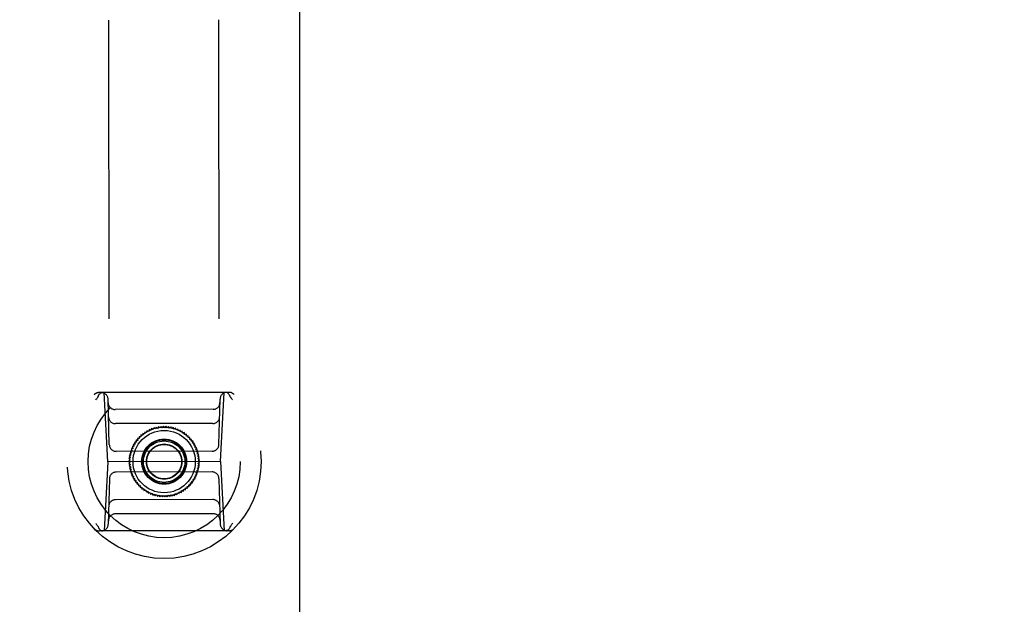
# Model space of a CAD drawing. Header units: inches. Extents: x 0 to 309, y 0 to 200.
# Tile 28 of 109: x 107.26 to 112.86, y 72.57 to 75.9. Entities that reach past the tile are written whole.
import ezdxf

# ---------------------------------------------------------------- set-up
doc = ezdxf.new("R2010")
doc.units = ezdxf.units.IN
doc.header["$LTSCALE"] = 17
doc.header["$MEASUREMENT"] = 0
doc.linetypes.add('HIDDEN', pattern=[0.2, 0.1, -0.1])
doc.linetypes.add('PHANTOM', pattern=[0.8, 0.45, -0.05, 0.1, -0.05, 0.1, -0.05])
doc.layers.get('0').update_dxf_attribs({"linetype": 'CONTINUOUS'})
for name, color, linetype in [('02___PRT_ALL_AXES', 7, 'CONTINUOUS'), ('AVAILABLE_DOOR_SPACE', 7, 'CONTINUOUS'), ('DEFAULT_2', 8, 'HIDDEN'), ('DIMENSIONS', 7, 'CONTINUOUS')]:
    doc.layers.add(name, color=color, linetype=linetype)
doc.styles.get("Standard").update_dxf_attribs({"font": 'txt', "width": 0.8})
doc.dimstyles.new('DIMSTYLE_3', dxfattribs={"dimtxt": 1.418182, "dimasz": 1.818182, "dimexe": 0.09, "dimexo": 0.07, "dimgap": 0.039, "dimtad": 0, "dimtih": 1, "dimtoh": 1, "dimzin": 4, "dimdsep": 46, "dimtxsty": 'Standard', "dimblk": '_FILLED', "dimblk1": '_FILLED', "dimblk2": '_FILLED', "dimcen": 0.09, "dimadec": 0, "dimazin": 0, "dimtfac": 1, "dimtofl": 0, "dimtmove": 0, "dimatfit": 3, "dimldrblk": '_FILLED', "dimfxl": 0, "dimtolj": 1, "dimtzin": 4, "dimarcsym": 0})

# ---------------------------------------------------------------- blocks, each defined once
blk = doc.blocks.new('_FILLED')
at = {"color": 0, "linetype": 'ByBlock'}
blk.add_solid([(0, 0), (-1, 0.2), (-1, -0.2)], dxfattribs=at)
blk = doc.blocks.new('*D11')
at = {"layer": 'DIMENSIONS', "color": 2, "linetype": 'Continuous'}
for p, q in [((108.8559, 125.0362), (117.0292, 125.0362)), ((132.2934, 125.0362), (124.1201, 125.0362))]:
    blk.add_line(p, q, dxfattribs=at)
at = {"layer": 'DIMENSIONS', "color": 2, "linetype": 'Continuous', "xscale": 1.8181818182, "yscale": 1.8181818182, "zscale": 1.8181818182, "rotation": 180}
blk.add_blockref('_FILLED', (108.8559, 125.0362), dxfattribs=at)
at = {"layer": 'DIMENSIONS', "color": 2, "linetype": 'Continuous', "xscale": 1.8181818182, "yscale": 1.8181818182, "zscale": 1.8181818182}
blk.add_blockref('_FILLED', (132.2934, 125.0362), dxfattribs=at)
at = {"layer": 'DIMENSIONS', "color": 2, "linetype": 'Continuous', "insert": (120.5747, 125.7453), "char_height": 1.41818, "width": 5.672727, "attachment_point": 2, "line_spacing_factor": 0.9}
blk.add_mtext('23.44', dxfattribs=at)
blk = doc.blocks.new('*D13')
at = {"layer": 'DIMENSIONS', "color": 2, "linetype": 'Continuous'}
for p, q in [((105.2309, 122.9841), (101.5945, 122.9841)), ((108.8559, 122.9841), (112.3707, 122.9841))]:
    blk.add_line(p, q, dxfattribs=at)
at = {"layer": 'DIMENSIONS', "color": 2, "linetype": 'Continuous', "xscale": 1.8181818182, "yscale": 1.8181818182, "zscale": 1.8181818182}
blk.add_blockref('_FILLED', (105.2309, 122.9841), dxfattribs=at)
at = {"layer": 'DIMENSIONS', "color": 2, "linetype": 'Continuous', "xscale": 1.8181818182, "yscale": 1.8181818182, "zscale": 1.8181818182, "rotation": 180}
blk.add_blockref('_FILLED', (108.8559, 122.9841), dxfattribs=at)
at = {"layer": 'DIMENSIONS', "color": 2, "linetype": 'Continuous', "insert": (113.0798, 123.6932), "char_height": 1.41818, "width": 4.538182, "attachment_point": 1, "line_spacing_factor": 0.9}
blk.add_mtext('3.63', dxfattribs=at)

msp = doc.modelspace()

# ---------------------------------------------------------------- linework, layer by layer
at = {"layer": '02___PRT_ALL_AXES', "color": 8, "linetype": 'HIDDEN'}
for p, q in [((107.7307, 99.695), (107.7774, 70.195)), ((108.3557, 99.696), (108.4024, 70.196))]:
    msp.add_line(p, q, dxfattribs=at)
at = {"layer": 'AVAILABLE_DOOR_SPACE', "color": 4, "linetype": 'PHANTOM'}
msp.add_line((108.8559, 70.2577), (108.8559, 93.6817), dxfattribs=at)
at = {"layer": 'DEFAULT_2', "color": 8, "linetype": 'HIDDEN'}
for p, q in [((108.4536, 73.7773), (107.7149, 73.7761)), ((108.4057, 73.3835), (108.4257, 73.7772)), ((107.764, 73.3825), (107.7428, 73.7762)), ((107.7729, 73.4799), (107.7657, 73.7379)), ((108.3966, 73.4809), (108.4029, 73.7389)), ((108.3631, 73.6807), (107.8057, 73.6798)), ((108.3611, 73.6), (107.8079, 73.5991)), ((107.9871, 73.5587), (107.9853, 73.5481)), ((107.9971, 73.5547), (107.9871, 73.5587)), ((107.9996, 73.5651), (107.9971, 73.5547)), ((108.0093, 73.5604), (107.9996, 73.5651)), ((108.0125, 73.5706), (108.0093, 73.5604)), ((108.0218, 73.5652), (108.0125, 73.5706)), ((108.0258, 73.5752), (108.0218, 73.5652)), ((108.0347, 73.5692), (108.0258, 73.5752)), ((108.0393, 73.5789), (108.0347, 73.5692)), ((108.0478, 73.5722), (108.0393, 73.5789)), ((108.0531, 73.5816), (108.0478, 73.5722)), ((108.0611, 73.5744), (108.0531, 73.5816)), ((108.067, 73.5833), (108.0611, 73.5744)), ((108.0745, 73.5755), (108.067, 73.5833)), ((108.081, 73.5841), (108.0745, 73.5755)), ((108.0879, 73.5758), (108.081, 73.5841)), ((108.0951, 73.5839), (108.0879, 73.5758)), ((108.1014, 73.5751), (108.0951, 73.5839)), ((108.1091, 73.5827), (108.1014, 73.5751)), ((108.1147, 73.5735), (108.1091, 73.5827)), ((108.1229, 73.5805), (108.1147, 73.5735)), ((108.128, 73.571), (108.1229, 73.5805)), ((108.1366, 73.5773), (108.128, 73.571)), ((108.141, 73.5675), (108.1366, 73.5773)), ((108.15, 73.5733), (108.141, 73.5675)), ((108.1537, 73.5631), (108.15, 73.5733)), ((108.1632, 73.5683), (108.1537, 73.5631)), ((108.1661, 73.5579), (108.1632, 73.5683)), ((108.1759, 73.5623), (108.1661, 73.5579)), ((108.1781, 73.5518), (108.1759, 73.5623)), ((108.1882, 73.5556), (108.1781, 73.5518)), ((108.1896, 73.5449), (108.1882, 73.5556)), ((107.9348, 73.5041), (107.9241, 73.5038)), ((107.9241, 73.5038), (107.9267, 73.4934)), ((107.9436, 73.5143), (107.9329, 73.5147)), ((107.9329, 73.5147), (107.9348, 73.5041)), ((107.9531, 73.5238), (107.9424, 73.525)), ((107.9424, 73.525), (107.9436, 73.5143)), ((107.9633, 73.5327), (107.9527, 73.5346)), ((107.9527, 73.5346), (107.9531, 73.5238)), ((107.9636, 73.5434), (107.9633, 73.5327)), ((107.974, 73.5408), (107.9636, 73.5434)), ((107.9751, 73.5515), (107.974, 73.5408)), ((107.9853, 73.5481), (107.9751, 73.5515)), ((108.2, 73.5479), (108.1896, 73.5449)), ((108.2007, 73.5372), (108.2, 73.5479)), ((108.2112, 73.5395), (108.2007, 73.5372)), ((108.2112, 73.5287), (108.2112, 73.5395)), ((108.2218, 73.5303), (108.2112, 73.5287)), ((108.221, 73.5196), (108.2218, 73.5303)), ((108.2317, 73.5204), (108.221, 73.5196)), ((108.2302, 73.5098), (108.2317, 73.5204)), ((108.241, 73.5098), (108.2302, 73.5098)), ((108.2387, 73.4993), (108.241, 73.5098)), ((108.2494, 73.4986), (108.2387, 73.4993)), ((108.2464, 73.4883), (108.2494, 73.4986)), ((108.3573, 73.4425), (107.8123, 73.4416)), ((107.9025, 73.4455), (107.8925, 73.4415)), ((107.8925, 73.4415), (107.8985, 73.4326)), ((107.9073, 73.4581), (107.897, 73.4548)), ((107.897, 73.4548), (107.9025, 73.4455)), ((107.9129, 73.4703), (107.9025, 73.4677)), ((107.9025, 73.4677), (107.9073, 73.4581)), ((107.9194, 73.4821), (107.9088, 73.4802)), ((107.9088, 73.4802), (107.9129, 73.4703)), ((107.9267, 73.4934), (107.916, 73.4923)), ((107.916, 73.4923), (107.9194, 73.4821)), ((108.2571, 73.4869), (108.2464, 73.4883)), ((108.2534, 73.4768), (108.2571, 73.4869)), ((108.2639, 73.4746), (108.2534, 73.4768)), ((108.2595, 73.4648), (108.2639, 73.4746)), ((108.2699, 73.4619), (108.2595, 73.4648)), ((108.2648, 73.4524), (108.2699, 73.4619)), ((108.2749, 73.4488), (108.2648, 73.4524)), ((108.2692, 73.4397), (108.2749, 73.4488)), ((107.8923, 73.3928), (107.8838, 73.3862)), ((107.8838, 73.3862), (107.8921, 73.3793)), ((107.8935, 73.4062), (107.8845, 73.4002)), ((107.8845, 73.4002), (107.8923, 73.3928)), ((107.8955, 73.4195), (107.8862, 73.4141)), ((107.8862, 73.4141), (107.8935, 73.4062)), ((107.8985, 73.4326), (107.8888, 73.4279)), ((107.8888, 73.4279), (107.8955, 73.4195)), ((108.2791, 73.4354), (108.2692, 73.4397)), ((108.2727, 73.4267), (108.2791, 73.4354)), ((108.2822, 73.4217), (108.2727, 73.4267)), ((108.2753, 73.4135), (108.2822, 73.4217)), ((108.2844, 73.4078), (108.2753, 73.4135)), ((108.2769, 73.4001), (108.2844, 73.4078)), ((108.2857, 73.3938), (108.2769, 73.4001)), ((108.2777, 73.3867), (108.2857, 73.3938)), ((108.286, 73.3798), (108.2777, 73.3867)), ((107.764, 73.3825), (107.744, 72.9888)), ((108.4057, 73.3835), (107.764, 73.3825)), ((107.8921, 73.3793), (107.8841, 73.3722)), ((107.8841, 73.3722), (107.8928, 73.3659)), ((107.8928, 73.3659), (107.8853, 73.3582)), ((107.8853, 73.3582), (107.8945, 73.3525)), ((107.8945, 73.3525), (107.8875, 73.3443)), ((107.8875, 73.3443), (107.8971, 73.3393)), ((107.8971, 73.3393), (107.8907, 73.3306)), ((107.8907, 73.3306), (107.9006, 73.3263)), ((108.2712, 73.3334), (108.2809, 73.3381)), ((108.2773, 73.3245), (108.2712, 73.3334)), ((108.2742, 73.3465), (108.2836, 73.3519)), ((108.2809, 73.3381), (108.2742, 73.3465)), ((108.2763, 73.3598), (108.2852, 73.3658)), ((108.2836, 73.3519), (108.2763, 73.3598)), ((108.2774, 73.3732), (108.286, 73.3798)), ((108.2852, 73.3658), (108.2774, 73.3732)), ((108.4057, 73.3835), (108.427, 72.9898)), ((107.7732, 73.2851), (107.7668, 73.0271)), ((108.3575, 73.3244), (107.8125, 73.3235)), ((107.9006, 73.3263), (107.8948, 73.3172)), ((107.8948, 73.3172), (107.905, 73.3136)), ((107.905, 73.3136), (107.8999, 73.3041)), ((107.8999, 73.3041), (107.9102, 73.3012)), ((107.9102, 73.3012), (107.9058, 73.2914)), ((107.9058, 73.2914), (107.9164, 73.2893)), ((107.9164, 73.2893), (107.9127, 73.2791)), ((107.9127, 73.2791), (107.9233, 73.2777)), ((107.9233, 73.2777), (107.9203, 73.2674)), ((108.243, 73.2727), (108.2537, 73.2737)), ((108.2457, 73.2622), (108.243, 73.2727)), ((108.2503, 73.284), (108.2609, 73.2858)), ((108.2537, 73.2737), (108.2503, 73.284)), ((108.2568, 73.2957), (108.2673, 73.2983)), ((108.2609, 73.2858), (108.2568, 73.2957)), ((108.2625, 73.3079), (108.2727, 73.3112)), ((108.2673, 73.2983), (108.2625, 73.3079)), ((108.2673, 73.3205), (108.2773, 73.3245)), ((108.2727, 73.3112), (108.2673, 73.3205)), ((108.3969, 73.2861), (108.404, 73.0281)), ((107.9203, 73.2674), (107.9311, 73.2667)), ((107.9311, 73.2667), (107.9288, 73.2562)), ((107.9288, 73.2562), (107.9395, 73.2562)), ((107.9395, 73.2562), (107.938, 73.2456)), ((107.938, 73.2456), (107.9487, 73.2464)), ((107.9487, 73.2464), (107.9479, 73.2357)), ((107.9479, 73.2357), (107.9586, 73.2373)), ((107.9586, 73.2373), (107.9586, 73.2265)), ((107.9586, 73.2265), (107.9691, 73.2288)), ((107.9691, 73.2288), (107.9698, 73.2181)), ((107.9698, 73.2181), (107.9801, 73.2211)), ((107.9801, 73.2211), (107.9816, 73.2105)), ((108.1827, 73.2073), (108.1844, 73.2179)), ((108.1844, 73.2179), (108.1947, 73.2145)), ((108.1947, 73.2145), (108.1957, 73.2252)), ((108.1957, 73.2252), (108.2062, 73.2226)), ((108.2062, 73.2226), (108.2065, 73.2333)), ((108.2065, 73.2333), (108.2171, 73.2314)), ((108.2166, 73.2422), (108.2273, 73.241)), ((108.2171, 73.2314), (108.2166, 73.2422)), ((108.2261, 73.2517), (108.2369, 73.2513)), ((108.2273, 73.241), (108.2261, 73.2517)), ((108.2349, 73.2619), (108.2457, 73.2622)), ((108.2369, 73.2513), (108.2349, 73.2619)), ((108.3618, 73.1669), (107.8086, 73.166)), ((107.9816, 73.2105), (107.9917, 73.2142)), ((107.9917, 73.2142), (107.9939, 73.2037)), ((107.9939, 73.2037), (108.0037, 73.2081)), ((108.0037, 73.2081), (108.0066, 73.1978)), ((108.0066, 73.1978), (108.0161, 73.2029)), ((108.0161, 73.2029), (108.0197, 73.1927)), ((108.0197, 73.1927), (108.0288, 73.1985)), ((108.0288, 73.1985), (108.0331, 73.1887)), ((108.0331, 73.1887), (108.0418, 73.1951)), ((108.0418, 73.1951), (108.0468, 73.1855)), ((108.0468, 73.1855), (108.055, 73.1925)), ((108.055, 73.1925), (108.0607, 73.1834)), ((108.0607, 73.1834), (108.0684, 73.1909)), ((108.0684, 73.1909), (108.0747, 73.1821)), ((108.0747, 73.1821), (108.0818, 73.1902)), ((108.0818, 73.1902), (108.0887, 73.1819)), ((108.0887, 73.1819), (108.0953, 73.1905)), ((108.0953, 73.1905), (108.1027, 73.1827)), ((108.1027, 73.1827), (108.1087, 73.1917)), ((108.1087, 73.1917), (108.1166, 73.1844)), ((108.1166, 73.1844), (108.122, 73.1938)), ((108.122, 73.1938), (108.1304, 73.1871)), ((108.1304, 73.1871), (108.1351, 73.1968)), ((108.1351, 73.1968), (108.144, 73.1908)), ((108.144, 73.1908), (108.1479, 73.2008)), ((108.1479, 73.2008), (108.1572, 73.1954)), ((108.1572, 73.1954), (108.1605, 73.2056)), ((108.1605, 73.2056), (108.1702, 73.2009)), ((108.1702, 73.2009), (108.1727, 73.2113)), ((108.1727, 73.2113), (108.1827, 73.2073)), ((108.3641, 73.0862), (107.8066, 73.0853)), ((108.4548, 72.9899), (107.7162, 72.9887))]:
    msp.add_line(p, q, dxfattribs=at)
for points in [[(108.4599, 73.7537), (108.458, 73.7587), (108.4557, 73.7633), (108.4529, 73.7674), (108.4497, 73.7709), (108.4462, 73.7736), (108.4424, 73.7756), (108.4385, 73.7769), (108.4345, 73.7773)], [(107.7076, 73.7505), (107.7055, 73.7476), (107.7033, 73.7447), (107.7012, 73.7418), (107.6991, 73.7388), (107.697, 73.7358), (107.6949, 73.7328)], [(107.7076, 73.7505), (107.7078, 73.7508), (107.708, 73.7511), (107.7082, 73.7515), (107.7084, 73.7518), (107.7085, 73.7522), (107.7087, 73.7525)], [(107.7087, 73.7525), (107.7105, 73.7575), (107.7129, 73.7622), (107.7157, 73.7662), (107.7188, 73.7697), (107.7223, 73.7725), (107.7261, 73.7745), (107.73, 73.7757), (107.734, 73.7761)], [(108.461, 73.7517), (108.4607, 73.752), (108.4605, 73.7523), (108.4603, 73.7527), (108.4602, 73.753), (108.46, 73.7534), (108.4599, 73.7537)], [(108.461, 73.7517), (108.4631, 73.7488), (108.4653, 73.7459), (108.4674, 73.743), (108.4696, 73.74), (108.4717, 73.7371), (108.4738, 73.7341)], [(107.7088, 73.0143), (107.7066, 73.0172), (107.7045, 73.0201), (107.7023, 73.023), (107.7002, 73.026), (107.6981, 73.0289), (107.696, 73.0319)], [(107.7088, 73.0143), (107.709, 73.014), (107.7092, 73.0137), (107.7094, 73.0133), (107.7096, 73.013), (107.7097, 73.0126), (107.7098, 73.0123)], [(107.7098, 73.0123), (107.7117, 73.0073), (107.7141, 73.0027), (107.7169, 72.9986), (107.7201, 72.9951), (107.7236, 72.9924), (107.7273, 72.9904), (107.7312, 72.9892), (107.7352, 72.9887)], [(108.4611, 73.0135), (108.4592, 73.0085), (108.4569, 73.0038), (108.4541, 72.9998), (108.4509, 72.9963), (108.4474, 72.9935), (108.4437, 72.9915), (108.4397, 72.9903), (108.4358, 72.9899)], [(108.4621, 73.0155), (108.4619, 73.0152), (108.4617, 73.0149), (108.4615, 73.0145), (108.4613, 73.0142), (108.4612, 73.0138), (108.4611, 73.0135)], [(108.4621, 73.0155), (108.4643, 73.0184), (108.4664, 73.0213), (108.4686, 73.0242), (108.4707, 73.0272), (108.4728, 73.0302), (108.4749, 73.0332)]]:
    msp.add_lwpolyline(points, dxfattribs=at)
for radius in [0.5512, 0.4331, 0.1969, 0.1772, 0.128, 0.125, 0.1179, 0.1004, 0.0984]:
    msp.add_circle((108.0849, 73.383), radius, dxfattribs=at)
for centre, start, end in [((108.4423, 73.7379), 90.0907, 178.5907), ((108.4536, 73.7379), 43.9038, 90.0907), ((107.715, 73.7367), 90.0907, 136.2777), ((107.7264, 73.7368), 1.5907, 90.0907), ((107.8056, 73.7192), 181.5907, 270.0907), ((108.3631, 73.7201), 270.0907, 358.5907), ((107.8079, 73.6385), 181.5907, 270.0907), ((108.3611, 73.6393), 270.0907, 358.5907), ((107.8122, 73.481), 181.5907, 270.0907), ((108.3572, 73.4819), 270.0907, 358.5907), ((107.8125, 73.2841), 90.0907, 178.5907), ((108.3575, 73.285), 1.5907, 90.0907), ((107.8087, 73.1267), 90.0907, 178.5907), ((108.3619, 73.1275), 1.5907, 90.0907), ((107.8067, 73.0459), 90.0907, 178.5907), ((108.3641, 73.0468), 1.5907, 90.0907), ((107.7161, 73.0281), 223.9038, 270.0907), ((107.7275, 73.0281), 270.0907, 358.5907), ((108.4434, 73.0292), 181.5907, 270.0907), ((108.4548, 73.0293), 270.0907, 316.2777)]:
    msp.add_arc(centre, 0.0394, start, end, dxfattribs=at)

# ---------------------------------------------------------------- dimensions: what is measured, and where the dimension line sits
at = {"layer": 'DIMENSIONS', "color": 2, "linetype": 'Continuous'}
dim = msp.add_linear_dim(base=(105.2309076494, 122.9841376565), p1=(108.8559076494, 130.5076903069), p2=(105.2309076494, 69.2666903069), angle=180, dimstyle='DIMSTYLE_3', dxfattribs=at)
dim.commit()
dim.dimension.update_dxf_attribs({"geometry": '*D13', "text_midpoint": (115.3488515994, 122.9841376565), "dimtype": 160})
dim = msp.add_linear_dim(base=(132.2934, 125.0362), p1=(108.8559, 101.2577), p2=(132.2934, 70.2577), dimstyle='DIMSTYLE_3', dxfattribs=at)
dim.commit()
dim.dimension.update_dxf_attribs({"geometry": '*D11', "text_midpoint": (120.5747, 125.0362), "dimtype": 160})

doc.saveas('drawing.dxf')
